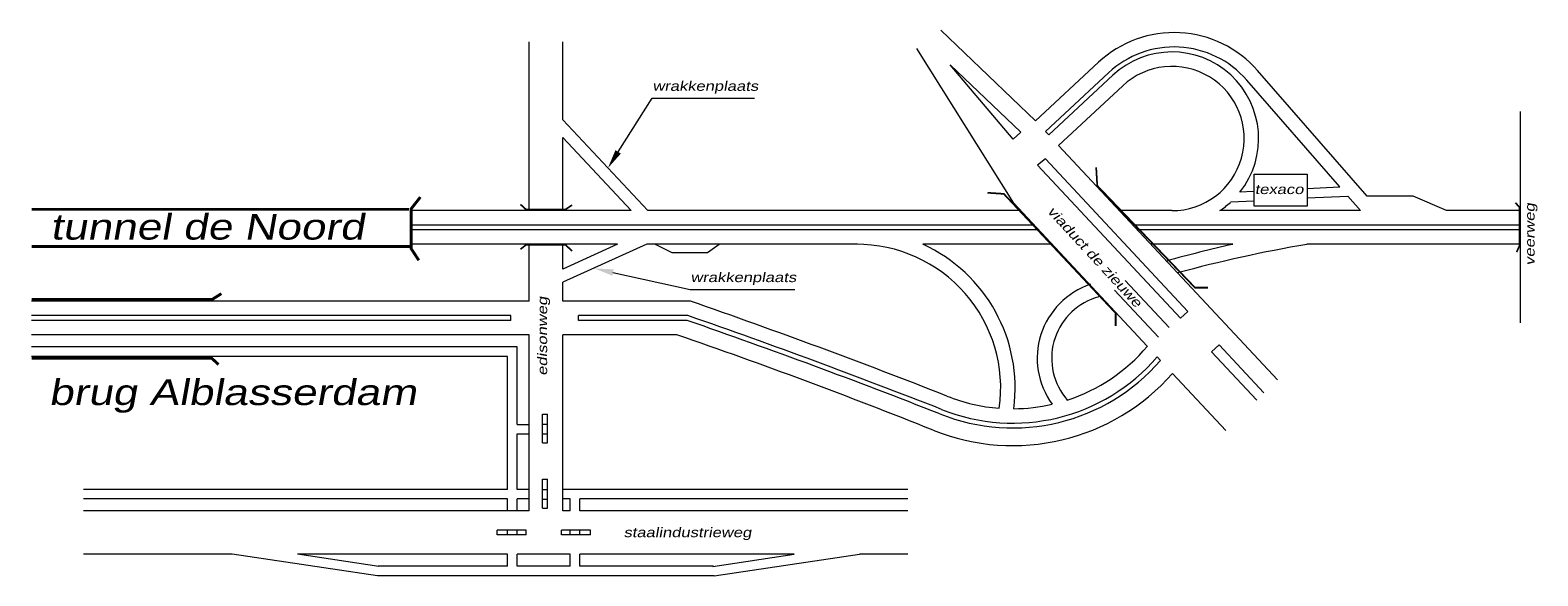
# Model space of a CAD drawing. Header units: metres. Extents: x 534 to 2631, y -2348 to -1484.
# Tile 2 of 13: x 1068 to 1303, y -1902 to -1817. Entities that reach past the tile are written whole.
import ezdxf

# ---------------------------------------------------------------- set-up
doc = ezdxf.new("R2010")
doc.units = ezdxf.units.M
doc.layers.add('STROOI', color=7, linetype='Continuous', lineweight=0)
doc.layers.add('Text', color=7, linetype='Continuous', lineweight=0)
doc.styles.add('ISO25', font='ARIALN.TTF', dxfattribs={"width": 1.5, "oblique": 10})

msp = doc.modelspace()

# ---------------------------------------------------------------- linework, layer by layer
at = {"layer": 'STROOI', "color": 7}
for p, q in [((1224.33, -1830.92), (1209.55, -1816.77)), ((1145.4, -1844.93), (1145.4, -1818.62)), ((1150.65, -1830.75), (1150.65, -1818.62)), ((1220.94, -1843.78), (1205.83, -1819.65)), ((1220.84, -1833.77), (1211.02, -1822.21)), ((1222, -1832.69), (1211.02, -1822.21)), ((1234.14, -1821.78), (1224.33, -1830.92)), ((1235.68, -1823.42), (1225.87, -1832.57)), ((1236.37, -1823.8), (1226.38, -1833.12)), ((1271.71, -1841.22), (1257.23, -1824.56)), ((1275.96, -1842.68), (1258.92, -1823.08)), ((1159.29, -1835.76), (1164.56, -1827.41)), ((1164.56, -1827.41), (1179.01, -1827.41)), ((1179.01, -1827.41), (1180.51, -1827.41)), ((1237.9, -1825.45), (1227.91, -1834.76)), ((1299.87, -1862.41), (1299.87, -1829.47)), ((1163.89, -1844.93), (1150.65, -1830.75)), ((1150.65, -1844.93), (1150.65, -1833.5)), ((1161.33, -1844.93), (1150.65, -1833.5)), ((1222, -1832.69), (1220.84, -1833.77)), ((1226.38, -1833.12), (1225.87, -1832.57)), ((1225.85, -1836.83), (1224.62, -1837.83)), ((1248.04, -1860.63), (1225.85, -1836.83)), ((1261.99, -1871.31), (1227.91, -1834.76)), ((1246.88, -1861.71), (1224.62, -1837.83)), ((1258.37, -1839.22), (1266.63, -1839.22)), ((1258.37, -1844.21), (1258.37, -1839.22)), ((1266.63, -1839.22), (1266.63, -1844.21)), ((1266.56, -1841.45), (1271.71, -1841.22)), ((1241.73, -1866.08), (1220.94, -1843.78)), ((1258.37, -1843.44), (1254.7, -1843.63)), ((1258.29, -1841.94), (1256.16, -1842.05)), ((1266.63, -1842.95), (1272.97, -1842.67)), ((1274.93, -1844.93), (1272.97, -1842.67)), ((1283.17, -1842.68), (1275.96, -1842.68)), ((1288.32, -1844.93), (1283.17, -1842.68)), ((1161.33, -1844.93), (1126.81, -1844.93)), ((1222.01, -1844.93), (1163.89, -1844.93)), ((1245.57, -1844.93), (1237.39, -1844.93)), ((1274.93, -1844.93), (1253.04, -1844.93)), ((1266.63, -1844.21), (1258.37, -1844.21)), ((1299.87, -1844.93), (1288.32, -1844.93)), ((1224.11, -1847.18), (1126.81, -1847.18)), ((1224.81, -1847.93), (1126.81, -1847.93)), ((1299.87, -1847.18), (1239.49, -1847.18)), ((1299.87, -1847.93), (1240.19, -1847.93)), ((1159.2, -1850.18), (1126.81, -1850.18)), ((1145.4, -1859.04), (1145.4, -1850.18)), ((1150.65, -1854.03), (1150.65, -1850.18)), ((1163.77, -1850.18), (1150.65, -1856.08)), ((1159.2, -1850.18), (1150.65, -1854.03)), ((1196.6, -1850.18), (1163.77, -1850.18)), ((1165.06, -1850.18), (1167.66, -1851.43)), ((1173.19, -1851.43), (1175.04, -1850.18)), ((1226.91, -1850.18), (1206.77, -1850.18)), ((1255.03, -1850.18), (1242.29, -1850.18)), ((1299.87, -1850.18), (1266.59, -1850.18)), ((1167.66, -1851.43), (1173.19, -1851.43)), ((1158.48, -1854.58), (1170.48, -1857.24)), ((1150.65, -1859.04), (1150.65, -1856.08)), ((1170.48, -1857.24), (1186.83, -1857.24)), ((1243.47, -1864.65), (1236.63, -1857.32)), ((1245.14, -1863.14), (1238.3, -1855.81)), ((1145.4, -1859.04), (1067.9, -1859.04)), ((1170.54, -1859.04), (1150.65, -1859.04)), ((1142.57, -1861.29), (1067.9, -1861.29)), ((1142.57, -1862.04), (1067.9, -1862.04)), ((1142.57, -1862.04), (1142.57, -1861.29)), ((1153.08, -1862.04), (1153.08, -1861.29)), ((1170.16, -1861.29), (1153.08, -1861.29)), ((1170.03, -1862.04), (1153.08, -1862.04)), ((1248.04, -1860.63), (1246.88, -1861.71)), ((1145.4, -1864.29), (1067.9, -1864.29)), ((1145.4, -1891.76), (1145.4, -1864.29)), ((1150.65, -1891.76), (1150.65, -1864.29)), ((1168.43, -1864.29), (1150.65, -1864.29)), ((1143.53, -1866.17), (1067.9, -1866.17)), ((1143.53, -1878.26), (1143.53, -1866.17)), ((1252.9, -1865.84), (1251.74, -1866.92)), ((1258.79, -1874.48), (1251.74, -1866.92)), ((1259.91, -1873.36), (1252.9, -1865.84)), ((1142.03, -1867.67), (1067.9, -1867.67)), ((1142.03, -1888.39), (1142.03, -1867.67)), ((1243.79, -1868.29), (1243.27, -1867.74)), ((1253.99, -1879.23), (1245.67, -1870.31)), ((1147.52, -1876.65), (1148.27, -1876.65)), ((1147.52, -1879.27), (1147.52, -1876.65)), ((1148.27, -1879.27), (1148.27, -1876.65)), ((1143.53, -1878.26), (1145.4, -1878.26)), ((1147.52, -1878.24), (1148.27, -1878.24)), ((1143.53, -1879.76), (1145.4, -1879.76)), ((1143.53, -1888.39), (1143.53, -1879.76)), ((1147.52, -1881.15), (1147.52, -1879.27)), ((1147.52, -1879.74), (1148.27, -1879.74)), ((1147.52, -1881.15), (1148.27, -1881.15)), ((1148.27, -1881.15), (1148.27, -1879.27)), ((1142.03, -1888.39), (1075.96, -1888.39)), ((1145.4, -1888.39), (1143.53, -1888.39)), ((1147.52, -1886.82), (1148.27, -1886.82)), ((1147.52, -1889.45), (1147.52, -1886.82)), ((1147.52, -1888.41), (1148.27, -1888.41)), ((1148.27, -1889.45), (1148.27, -1886.82)), ((1204.44, -1888.39), (1150.65, -1888.39)), ((1142.03, -1889.89), (1075.96, -1889.89)), ((1142.03, -1891.76), (1142.03, -1889.89)), ((1143.53, -1891.76), (1143.53, -1889.89)), ((1145.4, -1889.89), (1143.53, -1889.89)), ((1147.52, -1891.32), (1147.52, -1889.45)), ((1147.52, -1889.91), (1148.27, -1889.91)), ((1148.27, -1891.32), (1148.27, -1889.45)), ((1151.82, -1889.89), (1150.65, -1889.89)), ((1151.82, -1891.76), (1151.82, -1889.89)), ((1204.44, -1889.89), (1153.32, -1889.89)), ((1153.32, -1891.76), (1153.32, -1889.89)), ((1145.4, -1891.76), (1075.96, -1891.76)), ((1147.52, -1891.32), (1148.27, -1891.32)), ((1151.82, -1891.76), (1150.65, -1891.76)), ((1204.44, -1891.76), (1153.32, -1891.76)), ((1140.44, -1895.51), (1140.44, -1894.76)), ((1143.06, -1894.76), (1140.44, -1894.76)), ((1143.06, -1895.51), (1140.44, -1895.51)), ((1142.03, -1895.51), (1142.03, -1894.76)), ((1144.94, -1894.76), (1143.06, -1894.76)), ((1144.94, -1895.51), (1143.06, -1895.51)), ((1143.53, -1895.51), (1143.53, -1894.76)), ((1144.94, -1895.51), (1144.94, -1894.76)), ((1150.46, -1895.51), (1150.46, -1894.76)), ((1154.96, -1894.76), (1150.46, -1894.76)), ((1154.96, -1895.51), (1150.46, -1895.51)), ((1151.82, -1895.51), (1151.82, -1894.76)), ((1153.32, -1895.51), (1153.32, -1894.76)), ((1154.96, -1895.51), (1154.96, -1894.76)), ((1099.16, -1898.51), (1075.96, -1898.51)), ((1121.8, -1901.89), (1099.16, -1898.51)), ((1122.02, -1900.4), (1109.34, -1898.51)), ((1142.03, -1898.51), (1109.34, -1898.51)), ((1142.03, -1900.39), (1121.91, -1900.39)), ((1142.03, -1900.39), (1142.03, -1898.51)), ((1151.82, -1898.51), (1143.53, -1898.51)), ((1143.53, -1900.39), (1143.53, -1898.51)), ((1151.82, -1900.39), (1143.53, -1900.39)), ((1151.82, -1900.39), (1151.82, -1898.51)), ((1153.32, -1900.39), (1153.32, -1898.51)), ((1186.73, -1898.51), (1153.32, -1898.51)), ((1174.15, -1900.39), (1153.32, -1900.39)), ((1174.04, -1900.4), (1186.73, -1898.51)), ((1174.26, -1901.89), (1196.9, -1898.51)), ((1204.44, -1898.51), (1196.9, -1898.51)), ((1174.26, -1901.89), (1121.8, -1901.89))]:
    msp.add_line(p, q, dxfattribs=at)
for points, const_width in [([(1251.19, -1856.94), (1249.16, -1856.94), (1233.93, -1841.04), (1233.76, -1838.16)], 0.263), ([(1128.23, -1852.68), (1127.03, -1850.85), (1127.03, -1844.64), (1128.47, -1842.81)], 0.45), ([(1144.07, -1843.96), (1144.95, -1844.76), (1151.05, -1844.76), (1152.11, -1844.05)], 0.263), ([(1236.8, -1862.94), (1236.8, -1860.91), (1219.37, -1842.31), (1216.83, -1842.14)], 0.263), ([(1299.27, -1851.39), (1299.74, -1850.36), (1299.74, -1844.43), (1299.08, -1843.68)], 0.263), ([(1126.71, -1844.72), (1067.9, -1844.72)], 0.45), ([(1126.79, -1850.53), (1067.9, -1850.53)], 0.45), ([(1144.07, -1850.95), (1144.95, -1850.24), (1151.05, -1850.24), (1152.11, -1851.22)], 0.263), ([(1097.47, -1857.87), (1096.03, -1858.77), (1067.9, -1858.77)], 0.45), ([(1097.02, -1868.92), (1095.94, -1867.93), (1067.9, -1867.93)], 0.45)]:
    msp.add_lwpolyline(points, dxfattribs=dict(at, const_width=const_width))
for centre, radius, start, end in [((1245.9, -1834.4), 17.25, 40.9947, 132.9944), ((1245.9, -1834.4), 15, 40.9947, 132.9944), ((1245.57, -1833.68), 13.5, 321.6748, 132.9944), ((1245.57, -1833.68), 11.25, 270, 132.9944), ((1245.57, -1833.68), 13.5, 303.5573, 312.5149), ((1196.48, -1872.59), 22.41, 351.9316, 90.3126), ((1196.48, -1872.59), 24.66, 352.4873, 65.3308), ((1303.53, -2065.31), 220.52, 102.7035, 105.4706), ((1303.53, -2065.31), 218.27, 99.7428, 105.1624), ((1236.77, -1867.96), 12.19, 108.6885, 215.9212), ((824.09, -2856.58), 1055.98, 68.53501, 70.8478), ((1236.77, -1867.96), 9.94, 108.6885, 220.8394), ((1303.53, -2065.31), 218.27, 108.4537, 108.6885), ((824.04, -2856.73), 1053.14, 68.53642, 70.82019), ((824.05, -2856.69), 1053.85, 68.53607, 70.82711), ((890.6, -2671.03), 853.24, 68.13438, 70.99686), ((1220.75, -1848.33), 27.49, 288.0186, 319.7625), ((1220.75, -1848.33), 30.49, 248.1344, 319.0938), ((1220.75, -1848.33), 29.74, 248.1344, 319.2483), ((1220.75, -1848.33), 33.24, 248.1344, 318.5872), ((1220.75, -1848.33), 27.49, 248.1344, 265.6442), ((1220.75, -1848.33), 27.49, 270.3599, 282.9297)]:
    msp.add_arc(centre, radius, start, end, dxfattribs=at)
for points in [[(1159.71, -1836.03), (1158.86, -1835.5), (1157.68, -1838.3)], [(1158.37, -1855.07), (1158.59, -1854.09), (1155.55, -1853.93)]]:
    msp.add_solid(points, dxfattribs=at)

# ---------------------------------------------------------------- texts
at = {"layer": 'Text', "style": 'ISO25', "oblique": 10, "width": 1.5}
for s, height, p in [('wrakkenplaats', 1.5, (1164.64, -1826.24)), ('texaco', 1.5, (1258.48, -1842.34)), ('tunnel de Noord', 4, (1070.79, -1849.44)), ('wrakkenplaats', 1.5, (1170.57, -1856.07)), ('brug Alblasserdam', 4, (1070.55, -1875.25)), ('staalindustrieweg', 1.5, (1160.14, -1895.85))]:
    msp.add_text(s, height=height, dxfattribs=at).set_placement(p)
for s, rotation, p in [('veerweg', 90, (1302.07, -1853.49)), ('viaduct de zieuwe', 312.6995, (1226.06, -1845.11)), ('edisonweg', 90, (1148.22, -1870.66))]:
    msp.add_text(s, height=1.5, rotation=rotation, dxfattribs=at).set_placement(p)

doc.saveas('drawing.dxf')
